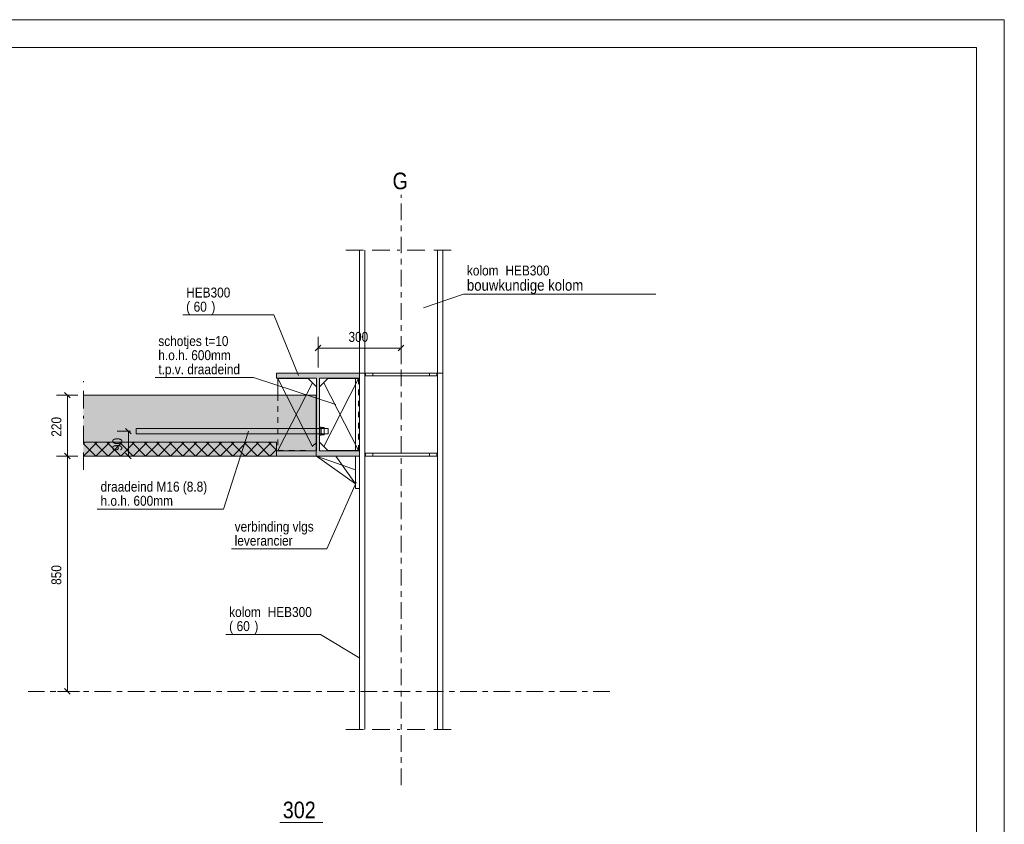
# Model space of a CAD drawing. Header units: millimetres. Extents: x -931 to -90, y -1396 to -802.
# Tile 29 of 29: x -268 to -90, y -948 to -802. Entities that reach past the tile are written whole.
import ezdxf

# ---------------------------------------------------------------- set-up
doc = ezdxf.new("R2010")
doc.units = ezdxf.units.MM
for name, pattern in [('XKITLINE00', [0]), ('XKITLINE01', [4, 1, -1, 1, -1]), ('XKITLINE03', [6, 3, -1, 1, -1])]:
    doc.linetypes.add(name, pattern=pattern)
for name, color, linetype, lineweight in [('Grafisch object', 3, 'Continuous', 0), ('Offset', 4, 'Continuous', 0), ('Onderdeel', 2, 'Continuous', 0), ('Onderdeel label', 2, 'Continuous', 0), ('Overige objecten', 7, 'Continuous', 0), ('Stramien', 4, 'Continuous', 0), ('Tekening kader', 3, 'Continuous', 0), ('Tekst', 7, 'Continuous', 0), ('Wapeningsstaaf', 6, 'Continuous', 0)]:
    doc.layers.add(name, color=color, linetype=linetype, lineweight=lineweight)
doc.styles.add('ARIAL', font='arial.ttf')

msp = doc.modelspace()

# ---------------------------------------------------------------- hatches: boundary and pattern name
at = {"layer": 'Onderdeel'}
for points in [[(-213.93, -867.04), (-221.15, -867.04), (-221.15, -866.09), (-206.15, -866.09), (-206.15, -867.04), (-213.38, -867.04), (-213.38, -880.14), (-206.15, -880.14), (-206.15, -881.09), (-221.15, -881.09), (-221.15, -880.14), (-213.93, -880.14)], [(-214.01, -881.09), (-256, -881.09), (-256, -870.09), (-214.01, -870.09)], [(-221.16, -881.09), (-256, -881.09), (-256, -878.59), (-221.16, -878.59)]]:
    msp.add_hatch(color=256, dxfattribs=at).paths.add_polyline_path(points, flags=17)

# ---------------------------------------------------------------- linework, layer by layer
at = {"layer": 'Grafisch object', "linetype": 'XKITLINE00', "lineweight": 0}
for p, q in [((-208.66, -843.91), (-205.48, -843.91)), ((-203.89, -843.91), (-200.72, -843.91)), ((-199.38, -843.91), (-198.88, -843.91)), ((-197.54, -843.91), (-194.37, -843.91)), ((-192.78, -843.91), (-189.61, -843.91)), ((-220.93, -867.09), (-214.68, -879.34)), ((-212.63, -879.34), (-206.38, -867.09)), ((-256, -867.72), (-256, -867.59)), ((-220.93, -880.09), (-214.68, -867.84)), ((-212.63, -867.84), (-206.38, -880.09)), ((-256, -872.48), (-256, -869.3)), ((-256, -874.32), (-256, -873.82)), ((-256, -878.83), (-256, -875.65)), ((-256, -883.59), (-256, -880.42)), ((-206.9, -883.59), (-213.96, -881.09)), ((-210.43, -881.09), (-206.9, -886.09)), ((-208.66, -930.48), (-205.48, -930.48)), ((-203.9, -930.48), (-200.72, -930.48)), ((-199.38, -930.48), (-198.88, -930.48)), ((-197.55, -930.48), (-194.37, -930.48)), ((-192.78, -930.48), (-189.61, -930.48))]:
    msp.add_line(p, q, dxfattribs=at)
at = {"layer": 'Offset', "linetype": 'XKITLINE00', "lineweight": 0}
for p, q in [((-213.65, -865.09), (-213.65, -859.57)), ((-198.66, -859.42), (-198.66, -863.38)), ((-213.14, -861.07), (-214.16, -862.09)), ((-213.65, -861.58), (-198.66, -861.58)), ((-198.15, -861.07), (-199.17, -862.09)), ((-257, -870.09), (-260.89, -870.09)), ((-259.39, -869.58), (-258.37, -870.6)), ((-258.88, -881.09), (-258.88, -870.09)), ((-248.39, -876.08), (-247.38, -877.1)), ((-247.51, -876.59), (-249.89, -876.59)), ((-247.88, -881.09), (-247.88, -876.59)), ((-257, -881.09), (-260.89, -881.09)), ((-257, -881.09), (-260.89, -881.09)), ((-259.39, -880.58), (-258.37, -881.6)), ((-259.39, -880.58), (-258.37, -881.6)), ((-258.88, -923.59), (-258.88, -881.09)), ((-247.51, -881.09), (-249.89, -881.09)), ((-248.39, -880.58), (-247.38, -881.6)), ((-256.72, -923.59), (-260.68, -923.59)), ((-259.39, -923.08), (-258.37, -924.1))]:
    msp.add_line(p, q, dxfattribs=at)
at = {"layer": 'Offset'}
for p in [(-213.65, -861.58), (-198.66, -861.58), (-258.88, -870.09), (-247.88, -876.59), (-258.88, -881.09), (-258.88, -881.09), (-247.88, -881.09), (-258.88, -923.59)]:
    msp.add_point(p, dxfattribs=at)
at = {"layer": 'Onderdeel', "linetype": 'XKITLINE00', "lineweight": 0}
for p, q in [((-206.15, -866.09), (-206.15, -843.91)), ((-205.2, -866.09), (-205.2, -843.91)), ((-192.1, -866.09), (-192.1, -843.91)), ((-191.15, -866.09), (-191.15, -843.91)), ((-221.15, -867.04), (-221.15, -866.09)), ((-221.15, -866.09), (-206.15, -866.09)), ((-213.93, -867.04), (-221.15, -867.04)), ((-220.93, -867.09), (-220.93, -870.09)), ((-215.43, -867.09), (-220.93, -867.09)), ((-213.93, -868.59), (-215.43, -867.09)), ((-213.93, -880.14), (-213.93, -867.04)), ((-206.15, -867.04), (-213.38, -867.04)), ((-213.38, -867.04), (-213.38, -880.14)), ((-211.88, -867.09), (-213.38, -868.59)), ((-206.9, -867.09), (-211.88, -867.09)), ((-206.9, -880.14), (-206.9, -867.04)), ((-206.16, -867.04), (-206.16, -880.14)), ((-206.15, -866.09), (-205.21, -866.09)), ((-205.11, -866.09), (-206.15, -866.09)), ((-206.15, -866.09), (-206.15, -867.04)), ((-206.15, -880.14), (-206.15, -867.04)), ((-205.21, -866.09), (-205.21, -930.48)), ((-205.11, -866.09), (-205.2, -866.09)), ((-205.11, -866.59), (-205.11, -866.09)), ((-192.21, -866.09), (-205.11, -866.09)), ((-192.21, -866.59), (-205.11, -866.59)), ((-192.11, -866.09), (-192.21, -866.09)), ((-192.11, -866.09), (-192.21, -866.09)), ((-192.21, -866.59), (-192.21, -866.09)), ((-192.11, -866.09), (-191.16, -866.09)), ((-192.11, -866.09), (-192.11, -930.48)), ((-191.15, -866.09), (-192.1, -866.09)), ((-191.16, -866.09), (-191.16, -930.48)), ((-191.15, -866.09), (-191.15, -866.09)), ((-256, -870.09), (-214.01, -870.09)), ((-214.01, -870.09), (-214.01, -870.09)), ((-214.01, -870.09), (-214.01, -881.09)), ((-213.12, -875.84), (-213.32, -875.84)), ((-213.32, -875.84), (-213.32, -875.84)), ((-213.32, -875.84), (-213.32, -877.34)), ((-213.12, -875.84), (-213.12, -875.84)), ((-213.12, -875.84), (-213.12, -877.34)), ((-212.52, -875.9), (-213.12, -875.9)), ((-212.52, -875.9), (-212.52, -875.9)), ((-212.52, -875.9), (-212.52, -877.28)), ((-213.32, -877.34), (-213.12, -877.34)), ((-212.52, -877.28), (-213.12, -877.28)), ((-256, -881.09), (-253.5, -878.59)), ((-256, -878.85), (-255.75, -878.59)), ((-256, -878.59), (-221.16, -878.59)), ((-254.88, -879.97), (-256, -878.85)), ((-253.76, -878.85), (-254.01, -878.59)), ((-253.76, -881.09), (-251.26, -878.59)), ((-251.51, -881.09), (-253.76, -878.85)), ((-249.27, -881.09), (-251.77, -878.59)), ((-251.51, -881.09), (-249.01, -878.59)), ((-247.02, -881.09), (-249.52, -878.59)), ((-249.27, -881.09), (-246.77, -878.59)), ((-244.78, -881.09), (-247.28, -878.59)), ((-247.02, -881.09), (-244.52, -878.59)), ((-242.53, -881.09), (-245.03, -878.59)), ((-244.78, -881.09), (-242.28, -878.59)), ((-240.29, -881.09), (-242.79, -878.59)), ((-242.53, -881.09), (-240.03, -878.59)), ((-238.04, -881.09), (-240.54, -878.59)), ((-240.29, -881.09), (-237.79, -878.59)), ((-235.8, -881.09), (-238.3, -878.59)), ((-238.04, -881.09), (-235.54, -878.59)), ((-233.55, -881.09), (-236.05, -878.59)), ((-235.8, -881.09), (-233.3, -878.59)), ((-231.31, -881.09), (-233.81, -878.59)), ((-233.55, -881.09), (-231.05, -878.59)), ((-229.06, -881.09), (-231.56, -878.59)), ((-231.31, -881.09), (-228.81, -878.59)), ((-226.82, -881.09), (-229.32, -878.59)), ((-229.06, -881.09), (-226.56, -878.59)), ((-224.57, -881.09), (-227.07, -878.59)), ((-226.82, -881.09), (-224.32, -878.59)), ((-222.33, -881.09), (-224.83, -878.59)), ((-224.57, -881.09), (-222.07, -878.59)), ((-221.16, -880.02), (-222.58, -878.59)), ((-221.16, -878.59), (-221.16, -878.59)), ((-221.16, -878.59), (-221.16, -881.09)), ((-214.01, -878.67), (-213.93, -878.59)), ((-213.38, -878.59), (-211.88, -880.09)), ((-256, -881.09), (-214.01, -881.09)), ((-256, -881.09), (-221.16, -881.09)), ((-253.76, -881.09), (-254.88, -879.97)), ((-222.33, -881.09), (-221.16, -879.92)), ((-221.15, -881.09), (-221.15, -880.14)), ((-221.15, -880.14), (-213.93, -880.14)), ((-206.15, -881.09), (-221.15, -881.09)), ((-213.96, -881.09), (-206.9, -886.09)), ((-213.38, -880.14), (-206.15, -880.14)), ((-211.88, -880.09), (-206.9, -880.09)), ((-206.9, -886.96), (-206.9, -881.09)), ((-206.16, -881.09), (-206.16, -930.48)), ((-206.15, -880.14), (-206.15, -881.09)), ((-206.15, -886.96), (-206.15, -881.09)), ((-205.11, -881.09), (-205.11, -880.59)), ((-192.21, -880.59), (-205.11, -880.59)), ((-192.21, -881.09), (-205.11, -881.09)), ((-192.21, -881.09), (-192.21, -880.59)), ((-206.15, -886.96), (-206.9, -886.96))]:
    msp.add_line(p, q, dxfattribs=at)
at = {"layer": 'Onderdeel', "linetype": 'XKITLINE01', "lineweight": 0}
for p, q in [((-206.15, -866.09), (-206.15, -843.91)), ((-205.2, -866.09), (-205.2, -843.91)), ((-205.2, -866.09), (-205.2, -843.91)), ((-205.2, -866.09), (-205.2, -843.91)), ((-192.1, -866.09), (-192.1, -843.91)), ((-192.1, -866.09), (-192.1, -843.91)), ((-192.1, -866.09), (-192.1, -843.91)), ((-191.15, -866.09), (-191.15, -843.91)), ((-206.9, -867.04), (-206.15, -867.04)), ((-206.9, -880.14), (-206.9, -867.04)), ((-206.38, -867.09), (-206.9, -867.09)), ((-206.38, -880.09), (-206.38, -867.09)), ((-206.16, -866.09), (-206.15, -866.09)), ((-206.16, -866.09), (-206.16, -881.09)), ((-206.15, -866.09), (-206.15, -866.09)), ((-206.15, -867.04), (-206.15, -880.14)), ((-205.2, -866.09), (-205.21, -866.09)), ((-192.21, -866.09), (-205.11, -866.09)), ((-192.21, -866.09), (-205.11, -866.09)), ((-192.21, -866.09), (-205.11, -866.09)), ((-205.11, -866.09), (-205.11, -866.59)), ((-192.21, -866.59), (-205.11, -866.59)), ((-203.76, -866.59), (-203.76, -866.09)), ((-203.76, -866.59), (-203.76, -866.09)), ((-193.56, -866.59), (-193.56, -866.09)), ((-193.56, -866.59), (-193.56, -866.09)), ((-192.21, -866.59), (-192.21, -866.09)), ((-191.16, -866.09), (-192.11, -866.09)), ((-192.11, -866.09), (-192.1, -866.09)), ((-192.1, -866.09), (-192.11, -866.09)), ((-191.15, -866.09), (-191.15, -866.09)), ((-213.93, -878.59), (-213.93, -868.59)), ((-213.38, -868.59), (-213.38, -878.59)), ((-220.93, -870.09), (-220.93, -880.09)), ((-213.32, -875.84), (-213.12, -875.84)), ((-213.32, -875.84), (-213.32, -875.84)), ((-213.12, -875.84), (-213.12, -875.84)), ((-213.12, -875.9), (-212.52, -875.9)), ((-213.12, -875.9), (-213.12, -875.9)), ((-213.12, -877.28), (-213.12, -875.9)), ((-212.52, -875.9), (-212.52, -875.9)), ((-213.32, -877.34), (-213.12, -877.34)), ((-212.52, -877.28), (-213.12, -877.28)), ((-214.01, -878.67), (-215.43, -880.09)), ((-220.93, -880.09), (-215.43, -880.09)), ((-206.9, -881.09), (-213.96, -881.09)), ((-206.9, -880.09), (-206.38, -880.09)), ((-206.15, -880.14), (-206.9, -880.14)), ((-206.9, -881.09), (-206.15, -881.09)), ((-206.9, -886.96), (-206.9, -881.09)), ((-206.9, -886.09), (-206.9, -881.09)), ((-206.16, -880.14), (-206.16, -881.09)), ((-206.15, -881.09), (-206.15, -886.96)), ((-192.21, -880.59), (-205.11, -880.59)), ((-205.11, -880.59), (-205.11, -881.09)), ((-192.21, -881.09), (-205.11, -881.09)), ((-203.76, -881.09), (-203.76, -880.59)), ((-203.76, -881.09), (-203.76, -880.59)), ((-193.56, -881.09), (-193.56, -880.59)), ((-193.56, -881.09), (-193.56, -880.59)), ((-192.21, -881.09), (-192.21, -880.59)), ((-206.15, -886.96), (-206.15, -886.96))]:
    msp.add_line(p, q, dxfattribs=at)
at = {"layer": 'Onderdeel label', "linetype": 'XKITLINE00', "lineweight": 0}
for p, q in [((-194.61, -854.31), (-187.38, -851.83)), ((-187.38, -851.83), (-152.66, -851.83)), ((-238.05, -855.61), (-221.62, -855.61)), ((-217.17, -866.52), (-221.62, -855.61)), ((-230.29, -913.29), (-213.2, -913.29)), ((-206.13, -917.58), (-213.2, -913.29))]:
    msp.add_line(p, q, dxfattribs=at)
at = {"layer": 'Overige objecten', "linetype": 'XKITLINE00', "lineweight": 0}
msp.add_line((-220.57, -947.23), (-212.79, -947.23), dxfattribs=at)
at = {"layer": 'Stramien', "linetype": 'XKITLINE03', "lineweight": 0}
for p, q in [((-198.66, -940.48), (-198.66, -833.91)), ((-266, -923.59), (-160.67, -923.59))]:
    msp.add_line(p, q, dxfattribs=at)
at = {"layer": 'Tekening kader', "linetype": 'XKITLINE00', "lineweight": 0}
for p, q in [((-89.79, -802.3), (-930.79, -802.3)), ((-89.79, -802.3), (-94.79, -802.3)), ((-89.79, -1396.3), (-89.79, -802.3)), ((-94.79, -807.3), (-925.79, -807.3)), ((-94.79, -1391.3), (-94.79, -807.3))]:
    msp.add_line(p, q, dxfattribs=at)
at = {"layer": 'Tekst', "linetype": 'XKITLINE00', "lineweight": 0}
for p, q in [((-243.08, -866.92), (-225.33, -866.92)), ((-210.45, -871.79), (-225.33, -866.92)), ((-226.21, -876.59), (-230.7, -890.66)), ((-206.8, -885.86), (-212.09, -897.86)), ((-253.51, -890.66), (-230.7, -890.66)), ((-229.3, -897.86), (-212.09, -897.86))]:
    msp.add_line(p, q, dxfattribs=at)
at = {"layer": 'Wapeningsstaaf', "linetype": 'XKITLINE00', "lineweight": 0}
for p, q in [((-246.51, -877.09), (-246.51, -876.09)), ((-246.51, -876.09), (-211.82, -876.09)), ((-211.82, -877.09), (-211.82, -876.09)), ((-246.51, -877.09), (-211.82, -877.09))]:
    msp.add_line(p, q, dxfattribs=at)

# ---------------------------------------------------------------- texts
at = {"layer": 'Offset', "style": 'ARIAL', "width": 0.85}
msp.add_text('300', height=1.8, dxfattribs=at).set_placement((-208.16, -860.47))
for s, p in [('220', (-259.99, -877.59)), ('90', (-248.99, -880.18)), ('850', (-259.99, -904.34))]:
    msp.add_text(s, height=1.8, rotation=90.0002, dxfattribs=at).set_placement(p)
at = {"layer": 'Onderdeel label', "style": 'ARIAL', "width": 0.85}
for s, height, p in [('kolom', 1.8, (-186.78, -848.48)), ('HEB300', 1.8, (-179.83, -848.48)), ('bouwkundige kolom', 2, (-186.78, -851.23)), ('HEB300', 1.8, (-237.45, -852.46)), ('(', 1.8, (-237.45, -855.01)), (')', 1.8, (-232.9, -855.01)), ('60', 1.8, (-236.11, -855.01)), ('kolom', 1.8, (-229.69, -910.14)), ('HEB300', 1.8, (-222.74, -910.14)), ('(', 1.8, (-229.69, -912.69)), ('60', 1.8, (-228.35, -912.69)), (')', 1.8, (-225.14, -912.69))]:
    msp.add_text(s, height=height, dxfattribs=at).set_placement(p)
at = {"layer": 'Overige objecten', "style": 'ARIAL', "width": 0.85}
msp.add_text('302', height=3, dxfattribs=at).set_placement((-220.02, -946.48))
at = {"layer": 'Stramien', "style": 'ARIAL', "width": 0.85}
msp.add_text('G', height=3, dxfattribs=at).set_placement((-200.21, -832.91))
at = {"layer": 'Tekst', "style": 'ARIAL', "width": 0.85}
for s, p in [('schotjes t=10', (-242.48, -861.22)), ('h.o.h. 600mm', (-242.48, -863.77)), ('t.p.v. draadeind', (-242.48, -866.32)), ('draadeind M16 (8.8)', (-252.91, -887.51)), ('h.o.h. 600mm', (-252.91, -890.06)), ('verbinding vlgs', (-228.7, -894.71)), ('leverancier', (-228.7, -897.26))]:
    msp.add_text(s, height=1.8, dxfattribs=at).set_placement(p)

doc.saveas('drawing.dxf')
